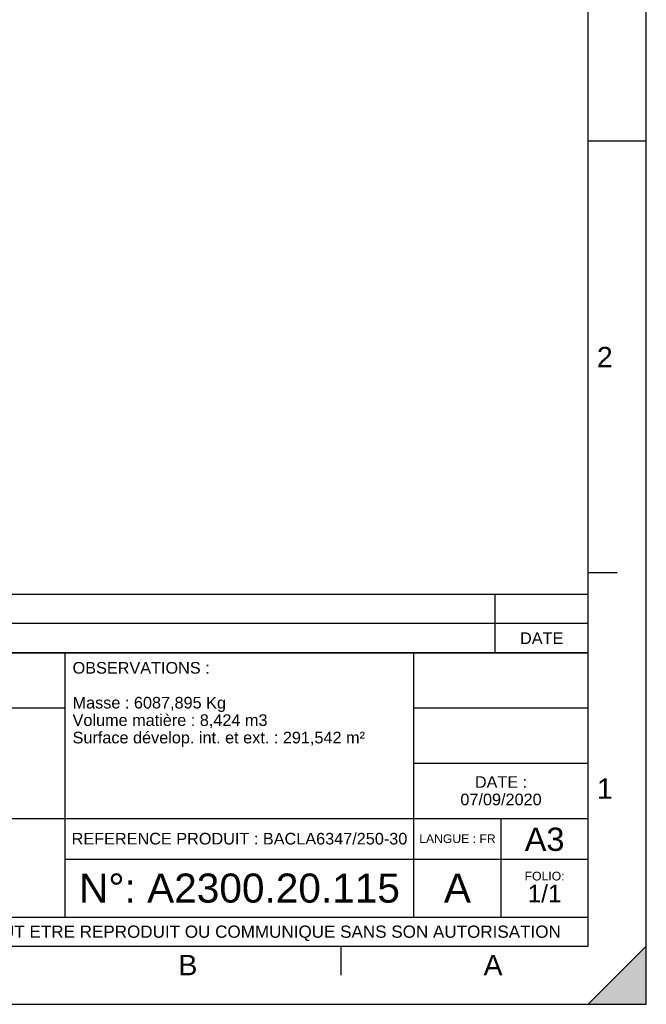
# Model space of a CAD drawing. Header units: millimetres. Extents: x 0 to 420, y 0 to 297.
# Tile 15 of 28: x 312 to 420, y 0 to 169. Entities that reach past the tile are written whole.
import ezdxf

# ---------------------------------------------------------------- set-up
doc = ezdxf.new("R2010")
doc.units = ezdxf.units.MM
doc.header["$LTSCALE"] = 23.1
doc.layers.get('0').update_dxf_attribs({"linetype": 'CONTINUOUS'})
doc.styles.get("Standard").update_dxf_attribs({"font": 'arial.ttf'})
doc.styles.add('TEXTSTYLE_2', font='arial.ttf')

# ---------------------------------------------------------------- blocks, each defined once
blk = doc.blocks.new('MARGEA3_BL0', base_point=(210.000078, 148.5))
at = {"color": 7, "linetype": 'Continuous'}
for p, q in [((420, 0), (420, 296.999914)), ((420.000078, 0.000001), (420.000078, 297.000001)), ((410.000078, 10.000001), (410.000078, 287.000001)), ((420.000078, 148.500001), (410.000078, 148.500001)), ((415.000078, 74.250001), (410.000078, 74.250001)), ((10.000078, 10.000001), (410.000078, 10.000001)), ((367.500078, 5.000001), (367.500078, 10.000001)), ((420, 10), (410, 0)), ((420, 10), (410, 0)), ((420.000078, 10.000001), (410.000078, 0.000001)), ((420, 0), (420, 10)), ((420.000078, 0.000001), (420.000078, 10.000001)), ((0.000078, 0), (420.000078, 0)), ((410, 0), (420, 0)), ((410.000078, 0.000001), (420.000078, 0.000001))]:
    blk.add_line(p, q, dxfattribs=at)
blk.add_solid([(420, 10), (410, 0), (420, 0)], dxfattribs=at)
at = {"color": 7, "linetype": 'Continuous', "style": 'TEXTSTYLE_2', "oblique": 0.00001872}
for s, p in [('2', (411.500078, 109.625001)), ('1', (411.500078, 35.375001)), ('B', (339.500078, 5.000001)), ('A', (392.000078, 5.000001))]:
    blk.add_text(s, height=3.5, dxfattribs=at).set_placement(p)
blk = doc.blocks.new('*T5')
at = {"color": 2, "linetype": 'Continuous'}
for p, q in [((0, 0), (0, 50.5)), ((0, 50.5), (190, 50.5)), ((25, 22), (25, 50.5)), ((100, 5), (100, 50.5)), ((160, 5), (160, 50.5)), ((190, 0), (190, 50.5)), ((0, 41), (100, 41)), ((160, 41), (190, 41)), ((0, 31.5), (25, 31.5)), ((160, 31.5), (190, 31.5)), ((0, 22), (190, 22)), ((175, 5), (175, 22)), ((100, 15), (190, 15)), ((0, 5), (190, 5)), ((0, 0), (190, 0))]:
    blk.add_line(p, q, dxfattribs=at)
at = {"color": 5, "linetype": 'Continuous', "line_spacing_factor": 0.9}
for s, insert, char_height, width, attachment_point in [('MATIERE :\\P ', (1.28, 48.9), 2, 27.8662, 1), ('TOLERANCES GENERALES :\\P±10 mm', (26.28, 48.9), 2, 76.5502, 1), ('OBSERVATIONS :\\P \\PMasse : 6087,895 Kg\\PVolume matière : 8,424 m3\\PSurface dévelop. int. et ext. : 291,542 m²', (101.28, 48.9), 2, 100.5056, 1), ('ECHELLE :\\P\\H2.5;1:40', (1.28, 39.4), 2, 28.5204, 1), ("TITRE :\\PMICRO STATION D'EPURATION\\PBIOXYMOP 250EH - DV30 TAMI\\PBIOXYMOP MAX", (26.28, 39.4), 2, 83.4796, 1), ('DATE :\\P07/09/2020', (175, 29.25), 2, 27.9554, 2), ('A3', (182.5, 20.4), 4, 13.6506, 2), ('REFERENCE PRODUIT : BACLA6347/250-30', (130, 19.5), 2, 115.3457, 2), ('LANGUE : FR', (167.5, 19.25), 1.5, 26.2639, 2), ('N°: A2300.20.115', (130, 12.5), 5, 110.3346, 2), ('A', (167.5, 12.5), 5, 9.2937, 2), ('FOLIO:  \\P\\H3.0;1/1', (182.5, 12.81), 1.5, 16.0372, 2), ('CE PLAN EST LA PROPRIETE DE LA SOCIETE F2F ET NE PEUT ETRE REPRODUIT OU COMMUNIQUE SANS SON AUTORISATION', (95, 3.55), 2.1, 360.4506, 2)]:
    blk.add_mtext(s, dxfattribs=dict(at, insert=insert, char_height=char_height, width=width, attachment_point=attachment_point))
blk = doc.blocks.new('*T6')
at = {"color": 2, "linetype": 'Continuous'}
for p, q in [((190, 10), (0, 10)), ((0, 0), (0, 10)), ((8, 0), (8, 10)), ((16, 0), (16, 10)), ((174, 0), (174, 10)), ((190, 0), (190, 10)), ((190, 5), (0, 5)), ((190, 0), (0, 0))]:
    blk.add_line(p, q, dxfattribs=at)
at = {"color": 5, "linetype": 'Continuous', "char_height": 2, "line_spacing_factor": 0.9}
for s, insert, width, attachment_point in [('REV', (4, 3.5), 11.4647, 2), ('PAR', (12, 3.5), 11.4647, 2), ('NATURE DE LA MODIFICATION', (17.28, 3.5), 82.7212, 1), ('DATE', (182, 3.5), 14.8699, 2)]:
    blk.add_mtext(s, dxfattribs=dict(at, insert=insert, width=width, attachment_point=attachment_point))

msp = doc.modelspace()

# ---------------------------------------------------------------- linework, layer by layer
at = {"color": 7, "linetype": 'Continuous'}
for p, q in [((420, 0), (420, 297)), ((0, 0), (420, 0))]:
    msp.add_line(p, q, dxfattribs=at)

# ---------------------------------------------------------------- block references
msp.add_blockref('MARGEA3_BL0', (210, 148.5), dxfattribs=at)
for name, p in [('*T6', (220, 60.5)), ('*T5', (220, 10))]:
    msp.add_blockref(name, p)

doc.saveas('drawing.dxf')
